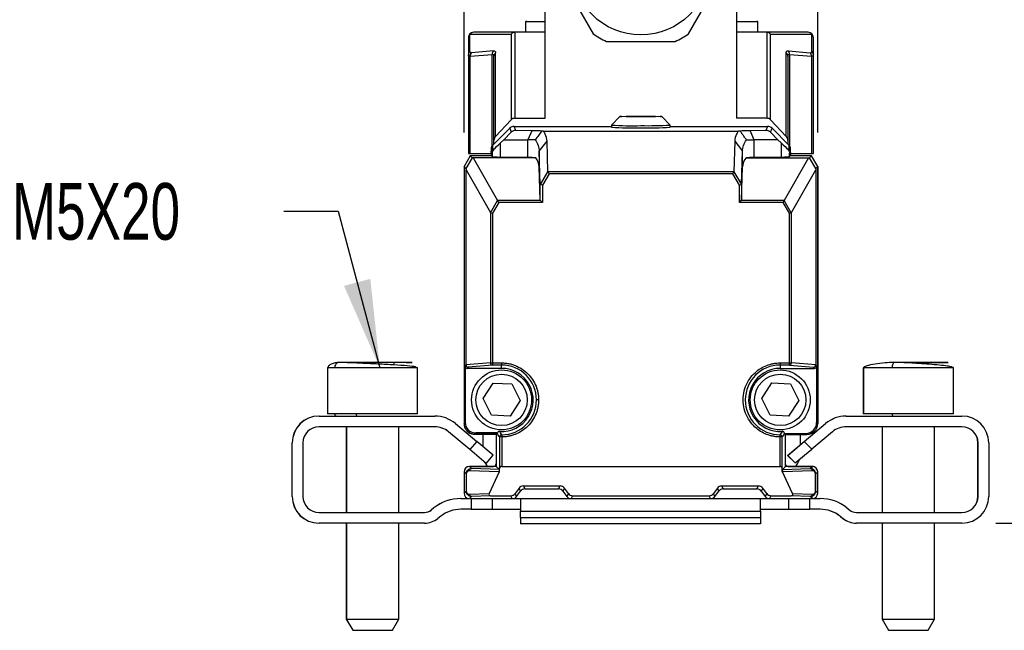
# Model space of a CAD drawing. Header units: millimetres. Extents: x 16 to 683, y 16 to 524.
# Tile 8 of 11: x 537 to 629, y 218 to 275. Entities that reach past the tile are written whole.
import ezdxf

# ---------------------------------------------------------------- set-up
doc = ezdxf.new("R2010")
doc.units = ezdxf.units.MM
doc.header["$LTSCALE"] = 2.5
doc.layers.add('DIMENSIONS', color=140, linetype='Continuous', lineweight=25)
doc.styles.add('SLDTEXTSTYLE0', font='TXT', dxfattribs={"width": 0.7})
doc.dimstyles.new('SLDDIMSTYLE2', dxfattribs={"dimtxt": 5.39502, "dimasz": 8.255, "dimexe": 0, "dimexo": 0.0625, "dimgap": 1.348755, "dimtad": 0, "dimtih": 1, "dimtoh": 1, "dimrnd": 1e-09, "dimzin": 4, "dimdsep": 46, "dimtxsty": 'SLDTEXTSTYLE0', "dimsah": 1, "dimcen": 0.09, "dimadec": 0, "dimazin": 1, "dimtfac": 1, "dimtmove": 0, "dimatfit": 0, "dimfxl": 0, "dimfrac": 2, "dimtolj": 1, "dimtzin": 12, "dimarcsym": 0})
doc.dimstyles.new('SLDDIMSTYLE3', dxfattribs={"dimtxt": 5.39502, "dimasz": 8.255, "dimexe": 0, "dimexo": 0.0625, "dimgap": 1.348755, "dimtad": 0, "dimtih": 1, "dimtoh": 1, "dimrnd": 1e-09, "dimzin": 4, "dimdsep": 46, "dimtxsty": 'SLDTEXTSTYLE0', "dimsah": 1, "dimcen": 0.09, "dimadec": 0, "dimazin": 1, "dimtfac": 1, "dimtofl": 0, "dimtmove": 0, "dimatfit": 3, "dimfxl": 0, "dimfrac": 2, "dimtolj": 1, "dimtzin": 12, "dimarcsym": 0})

# ---------------------------------------------------------------- blocks, each defined once
blk = doc.blocks.new('_D_7')
at = {"layer": 'DIMENSIONS'}
for p, q in [((598.496, 279.78), (648.929, 279.78)), ((640.991, 279.78), (640.991, 264.002)), ((632.975, 254.22), (631.164, 254.22)), ((631.164, 254.22), (631.164, 245.646)), ((649.007, 254.22), (650.819, 254.22)), ((650.819, 254.22), (650.819, 245.646)), ((631.164, 245.646), (632.975, 245.646)), ((650.819, 245.646), (649.007, 245.646)), ((640.991, 227.81), (640.991, 244.438)), ((628.462, 227.81), (648.929, 227.81))]:
    blk.add_line(p, q, dxfattribs=at)
for points in [[(640.991, 279.78), (639.721, 271.525), (642.261, 271.525)], [(640.991, 227.81), (642.261, 236.065), (639.721, 236.065)]]:
    blk.add_solid(points, dxfattribs=at)
at = {"layer": 'DIMENSIONS', "char_height": 5.2917, "attachment_point": 1, "style": 'SLDTEXTSTYLE0'}
for s, insert in [('52.0', (632.975, 262.249)), ('2.05', (632.975, 252.467))]:
    blk.add_mtext(s, dxfattribs=dict(at, insert=insert))
blk = doc.blocks.new('_D_8')
at = {"layer": 'DIMENSIONS'}
for p, q in [((602.344, 287.761), (670.263, 287.761)), ((662.325, 287.761), (662.325, 264.002)), ((654.31, 254.22), (652.498, 254.22)), ((652.498, 254.22), (652.498, 245.646)), ((670.341, 254.22), (672.153, 254.22)), ((672.153, 254.22), (672.153, 245.646)), ((652.498, 245.646), (654.31, 245.646)), ((672.153, 245.646), (670.341, 245.646)), ((662.325, 227.81), (662.325, 244.438)), ((628.462, 227.81), (670.263, 227.81))]:
    blk.add_line(p, q, dxfattribs=at)
for points in [[(662.325, 287.761), (661.055, 279.506), (663.595, 279.506)], [(662.325, 227.81), (663.595, 236.065), (661.055, 236.065)]]:
    blk.add_solid(points, dxfattribs=at)
at = {"layer": 'DIMENSIONS', "char_height": 5.2917, "attachment_point": 1, "style": 'SLDTEXTSTYLE0'}
for s, insert in [('60.0', (654.31, 262.249)), ('2.36', (654.31, 252.467))]:
    blk.add_mtext(s, dxfattribs=dict(at, insert=insert))
blk = doc.blocks.new('_D_9')
at = {"layer": 'DIMENSIONS'}
for p, q in [((578.817, 264.285), (578.817, 312.772)), ((611.822, 264.285), (611.822, 312.772)), ((578.817, 304.835), (562.942, 304.835)), ((587.62, 304.835), (585.809, 304.835)), ((585.809, 304.835), (585.809, 296.26)), ((603.652, 304.835), (605.464, 304.835)), ((605.464, 304.835), (605.464, 296.26)), ((611.822, 304.835), (627.697, 304.835)), ((585.809, 296.26), (587.62, 296.26)), ((605.464, 296.26), (603.652, 296.26))]:
    blk.add_line(p, q, dxfattribs=at)
for points in [[(578.817, 304.835), (570.562, 306.105), (570.562, 303.565)], [(611.822, 304.835), (620.077, 303.565), (620.077, 306.105)]]:
    blk.add_solid(points, dxfattribs=at)
at = {"layer": 'DIMENSIONS', "char_height": 5.2917, "attachment_point": 1, "style": 'SLDTEXTSTYLE0'}
for s, insert in [('33.0', (587.62, 312.864)), ('1.30', (587.62, 303.082))]:
    blk.add_mtext(s, dxfattribs=dict(at, insert=insert))

msp = doc.modelspace()

# ---------------------------------------------------------------- linework, layer by layer
for p, q in [((586.393, 265.61), (586.393, 279.602)), ((604.248, 279.602), (604.248, 265.61)), ((587.655, 279.058), (590.862, 273.502)), ((599.779, 273.502), (602.987, 279.058)), ((584.651, 274.705), (584.549, 274.624)), ((584.549, 274.624), (584.549, 273.63)), ((586.393, 274.624), (584.549, 274.624)), ((606.249, 274.624), (604.248, 274.624)), ((606.249, 274.624), (606.158, 274.696)), ((606.249, 273.63), (606.249, 274.624)), ((579.222, 273.13), (579.222, 271.525)), ((579.369, 271.86), (579.369, 273.464)), ((579.369, 273.464), (583.216, 273.464)), ((583.597, 273.63), (579.722, 273.63)), ((583.216, 273.464), (583.216, 265.455)), ((583.569, 273.63), (583.569, 265.61)), ((586.393, 273.63), (583.597, 273.63)), ((607.048, 273.63), (604.248, 273.63)), ((610.922, 273.63), (607.048, 273.63)), ((607.075, 273.63), (607.075, 265.61)), ((607.429, 265.455), (607.429, 273.464)), ((607.429, 273.464), (611.276, 273.464)), ((611.276, 271.86), (611.276, 273.464)), ((611.422, 271.525), (611.422, 273.13)), ((592.113, 272.78), (598.528, 272.78)), ((579.222, 271.525), (579.222, 262.33)), ((579.396, 271.39), (581.439, 271.572)), ((579.396, 262.33), (579.396, 271.39)), ((579.513, 271.724), (579.492, 271.723)), ((581.556, 271.906), (579.513, 271.724)), ((581.439, 263.022), (581.439, 271.572)), ((581.612, 263.54), (581.612, 271.382)), ((581.759, 263.914), (581.759, 271.716)), ((608.886, 263.914), (608.886, 271.716)), ((609.032, 271.382), (609.032, 263.54)), ((609.088, 271.906), (611.131, 271.724)), ((609.206, 271.572), (611.249, 271.39)), ((609.206, 271.572), (609.206, 263.012)), ((611.249, 271.39), (611.249, 262.33)), ((611.422, 262.33), (611.422, 271.525)), ((583.569, 265.61), (586.393, 265.61)), ((593.37, 265.773), (592.57, 264.973)), ((598.069, 264.973), (597.269, 265.773)), ((607.075, 265.61), (604.248, 265.61)), ((581.501, 263.098), (583.078, 264.675)), ((581.759, 263.914), (583.216, 265.455)), ((583.078, 264.675), (583.232, 264.302)), ((583.659, 264.472), (583.502, 264.851)), ((583.502, 264.851), (592.57, 264.851)), ((592.57, 264.972), (592.57, 264.772)), ((598.07, 264.772), (598.07, 264.972)), ((598.07, 264.851), (607.137, 264.851)), ((607.137, 264.851), (606.981, 264.472)), ((607.407, 264.302), (607.562, 264.675)), ((607.429, 265.455), (608.886, 263.914)), ((607.562, 264.675), (609.138, 263.098)), ((582.533, 263.606), (583.232, 264.302)), ((585.132, 264.444), (583.659, 264.472)), ((585.132, 264.444), (584.777, 263.606)), ((586.22, 264.413), (604.429, 264.413)), ((606.981, 264.472), (605.518, 264.444)), ((605.518, 264.444), (605.873, 263.606)), ((608.107, 263.606), (607.407, 264.302)), ((581.501, 262.753), (581.501, 263.098)), ((581.612, 263.21), (581.612, 263.54)), ((582.533, 263.606), (582.237, 263.319)), ((582.237, 261.99), (582.237, 263.319)), ((582.533, 263.606), (584.777, 263.606)), ((585.464, 263.606), (584.777, 263.606)), ((584.777, 261.942), (584.777, 263.606)), ((585.839, 262.531), (586.564, 263.465)), ((586.653, 260.622), (586.564, 263.465)), ((604.085, 263.465), (603.996, 260.622)), ((604.085, 263.465), (604.81, 262.531)), ((605.873, 263.606), (605.873, 261.942)), ((608.107, 263.606), (605.873, 263.606)), ((608.107, 263.606), (608.402, 263.319)), ((608.402, 263.319), (608.402, 261.99)), ((609.032, 263.54), (609.032, 263.204)), ((609.138, 263.098), (609.138, 262.753)), ((579.394, 262.11), (578.817, 261.11)), ((579.58, 261.925), (579.002, 260.925)), ((579.222, 262.33), (579.396, 262.33)), ((579.394, 262.11), (579.58, 261.925)), ((581.355, 262.11), (579.394, 262.11)), ((579.396, 262.33), (581.355, 262.33)), ((579.668, 261.923), (579.58, 261.925)), ((579.668, 261.923), (581.952, 257.919)), ((585.507, 261.923), (579.668, 261.923)), ((581.355, 262.745), (581.355, 262.399)), ((581.355, 262.399), (581.44, 262.364)), ((581.355, 262.399), (581.355, 262.11)), ((581.44, 262.025), (581.355, 262.11)), ((581.44, 262.364), (581.44, 262.025)), ((581.603, 262.711), (581.501, 262.753)), ((584.777, 261.942), (582.237, 261.99)), ((585.936, 259.433), (585.839, 262.531)), ((585.839, 262.531), (585.839, 261.067)), ((604.714, 259.433), (604.81, 262.531)), ((604.81, 261.067), (604.81, 262.531)), ((605.142, 261.923), (610.972, 261.923)), ((608.402, 261.99), (605.873, 261.942)), ((610.972, 261.923), (608.697, 257.919)), ((609.138, 262.753), (609.036, 262.711)), ((609.199, 262.364), (609.285, 262.399)), ((609.199, 262.024), (609.199, 262.364)), ((609.285, 262.11), (609.199, 262.024)), ((609.285, 262.399), (609.285, 262.745)), ((609.285, 262.399), (609.285, 262.11)), ((609.285, 262.33), (611.249, 262.33)), ((611.245, 262.11), (609.285, 262.11)), ((609.295, 262.11), (609.295, 262.33)), ((610.972, 261.923), (611.06, 261.925)), ((611.06, 261.925), (611.245, 262.11)), ((611.637, 260.925), (611.06, 261.925)), ((611.822, 261.11), (611.245, 262.11)), ((611.245, 262.11), (611.255, 262.11)), ((611.249, 262.33), (611.422, 262.33)), ((611.832, 261.11), (611.255, 262.11)), ((578.817, 261.11), (578.817, 237.125)), ((579.002, 260.925), (578.817, 261.11)), ((585.936, 257.972), (585.839, 261.067)), ((604.714, 257.972), (604.81, 261.067)), ((611.822, 261.11), (611.637, 260.925)), ((611.822, 237.09), (611.822, 261.11)), ((611.832, 261.11), (611.832, 237.125)), ((579.002, 260.925), (579.005, 260.789)), ((579.005, 260.789), (581.277, 256.806)), ((579.005, 242.586), (579.005, 260.789)), ((585.944, 259.415), (586.653, 260.622)), ((586.759, 260.425), (586.136, 259.363)), ((586.759, 260.425), (586.659, 260.599)), ((603.99, 260.599), (586.659, 260.599)), ((603.89, 260.425), (586.759, 260.425)), ((603.89, 260.425), (603.99, 260.599)), ((604.514, 259.363), (603.89, 260.425)), ((603.996, 260.622), (604.705, 259.415)), ((609.372, 256.807), (611.635, 260.789)), ((611.637, 260.925), (611.635, 260.789)), ((611.635, 260.789), (611.635, 242.586)), ((585.936, 257.972), (585.936, 259.433)), ((586.136, 259.363), (585.944, 259.415)), ((586.136, 259.363), (586.136, 257.745)), ((604.514, 259.363), (604.705, 259.415)), ((604.514, 257.745), (604.514, 259.363)), ((604.714, 259.433), (604.714, 257.972)), ((581.293, 256.793), (581.952, 257.919)), ((582.052, 257.745), (581.467, 256.746)), ((582.052, 257.745), (581.952, 257.919)), ((585.961, 257.919), (581.952, 257.919)), ((586.136, 257.745), (582.052, 257.745)), ((586.136, 257.745), (585.961, 257.919)), ((604.514, 257.745), (604.688, 257.919)), ((608.597, 257.745), (604.514, 257.745)), ((608.697, 257.919), (604.688, 257.919)), ((608.597, 257.745), (608.697, 257.919)), ((609.182, 256.746), (608.597, 257.745)), ((609.357, 256.793), (608.697, 257.919)), ((581.277, 256.806), (581.277, 242.772)), ((581.293, 256.793), (581.467, 256.746)), ((581.467, 256.746), (581.467, 242.772)), ((609.182, 256.746), (609.357, 256.793)), ((609.182, 242.772), (609.182, 256.746)), ((609.372, 242.772), (609.372, 256.807)), ((572.285, 242.583), (572.285, 242.81)), ((578.922, 242.463), (579.005, 242.586)), ((581.277, 242.772), (579.005, 242.586)), ((581.277, 242.772), (581.467, 242.772)), ((581.467, 242.772), (582.325, 242.772)), ((581.467, 242.772), (581.467, 242.572)), ((582.325, 242.772), (582.325, 242.572)), ((608.325, 242.772), (609.182, 242.772)), ((608.325, 242.772), (608.325, 242.572)), ((609.182, 242.572), (609.182, 242.772)), ((609.182, 242.772), (609.372, 242.772)), ((611.635, 242.586), (609.372, 242.772)), ((611.635, 242.586), (611.718, 242.463)), ((566.138, 242.374), (566.078, 242.31)), ((566.078, 242.31), (566.078, 238.01)), ((566.089, 242.31), (566.078, 242.31)), ((566.087, 242.31), (566.087, 238.01)), ((566.74, 242.31), (566.087, 242.31)), ((574.487, 242.31), (566.74, 242.31)), ((574.241, 242.41), (573.896, 242.468)), ((574.487, 242.31), (574.306, 242.384)), ((574.478, 242.31), (574.431, 242.333)), ((574.487, 238.01), (574.487, 242.31)), ((578.922, 242.463), (578.922, 237.23)), ((579.204, 242.387), (579.122, 242.263)), ((582.325, 242.263), (579.122, 242.263)), ((581.467, 242.572), (579.204, 242.387)), ((582.325, 242.572), (581.467, 242.572)), ((582.325, 242.263), (582.325, 242.572)), ((609.182, 242.572), (608.325, 242.572)), ((608.325, 242.572), (608.325, 242.263)), ((608.325, 242.263), (611.518, 242.263)), ((609.182, 242.572), (611.435, 242.387)), ((611.518, 242.263), (611.435, 242.387)), ((611.718, 242.463), (611.718, 237.195)), ((616.078, 242.31), (616.078, 238.01)), ((616.087, 242.31), (616.078, 242.31)), ((616.087, 242.31), (616.087, 238.01)), ((618.771, 242.31), (616.087, 242.31)), ((624.487, 242.31), (618.771, 242.31)), ((624.487, 238.01), (624.487, 242.31)), ((580.597, 239.439), (581.535, 240.895)), ((581.535, 240.895), (583.265, 240.81)), ((583.265, 240.81), (584.057, 239.269)), ((606.598, 239.452), (607.547, 240.901)), ((607.547, 240.901), (609.276, 240.803)), ((609.276, 240.803), (610.056, 239.256)), ((581.388, 237.898), (580.597, 239.439)), ((584.057, 239.269), (583.118, 237.813)), ((607.377, 237.906), (606.598, 239.452)), ((610.056, 239.256), (609.107, 237.807)), ((566.087, 238.01), (566.078, 238.01)), ((566.74, 238.01), (566.087, 238.01)), ((567.094, 238.01), (566.74, 238.01)), ((574.487, 238.01), (567.094, 238.01)), ((616.087, 238.01), (616.078, 238.01)), ((618.771, 238.01), (616.087, 238.01)), ((624.487, 238.01), (618.771, 238.01)), ((565.287, 237.81), (576.085, 237.81)), ((578.013, 237.108), (579.999, 235.442)), ((578.817, 237.125), (578.922, 237.23)), ((583.118, 237.813), (581.388, 237.898)), ((609.107, 237.807), (607.377, 237.906)), ((610.555, 235.433), (612.551, 237.108)), ((610.564, 235.433), (612.56, 237.108)), ((611.718, 237.195), (611.822, 237.09)), ((614.489, 237.81), (625.287, 237.81)), ((576.085, 236.81), (565.287, 236.81)), ((567.828, 236.81), (567.828, 228.81)), ((567.837, 236.81), (567.837, 228.81)), ((572.737, 228.81), (572.737, 236.81)), ((579.347, 234.676), (577.361, 236.342)), ((579.356, 234.676), (577.37, 236.342)), ((579.921, 236.23), (579.817, 236.125)), ((581.935, 236.23), (579.921, 236.23)), ((581.905, 236.208), (581.822, 236.125)), ((608.722, 236.195), (610.718, 236.195)), ((608.828, 236.09), (608.731, 236.187)), ((610.823, 236.09), (610.718, 236.195)), ((613.203, 236.342), (611.274, 234.723)), ((625.287, 236.81), (614.489, 236.81)), ((617.828, 236.81), (617.828, 228.81)), ((617.837, 236.81), (617.837, 228.81)), ((622.737, 228.81), (622.737, 236.81)), ((562.778, 230.31), (562.778, 235.31)), ((562.787, 230.31), (562.787, 235.31)), ((563.787, 235.31), (563.787, 230.31)), ((579.999, 235.442), (579.356, 234.676)), ((579.817, 236.125), (581.822, 236.125)), ((581.822, 236.11), (579.822, 236.11)), ((581.822, 236.09), (579.827, 236.09)), ((581.531, 234.157), (579.999, 235.442)), ((580.599, 234.938), (580.599, 236.09)), ((581.822, 236.125), (581.822, 233.105)), ((582.333, 235.859), (582.133, 235.859)), ((582.133, 235.859), (582.133, 232.909)), ((582.333, 235.859), (582.333, 233.105)), ((608.317, 233.105), (608.317, 235.859)), ((608.517, 235.859), (608.317, 235.859)), ((608.517, 232.909), (608.517, 235.859)), ((608.828, 233.105), (608.828, 236.09)), ((608.828, 236.09), (610.823, 236.09)), ((609.017, 234.143), (610.555, 235.433)), ((609.026, 234.143), (610.564, 235.433)), ((610.199, 236.09), (610.199, 235.135)), ((610.559, 235.429), (610.555, 235.433)), ((611.274, 234.723), (610.564, 235.433)), ((626.778, 230.31), (626.778, 235.31)), ((626.787, 230.31), (626.787, 235.31)), ((627.787, 235.31), (627.787, 230.31)), ((579.351, 234.681), (579.347, 234.676)), ((580.879, 233.391), (579.347, 234.676)), ((580.888, 233.391), (579.356, 234.676)), ((609.736, 233.433), (611.274, 234.723)), ((580.879, 233.391), (580.883, 233.395)), ((580.888, 233.391), (581.531, 234.157)), ((609.017, 234.143), (609.727, 233.433)), ((609.026, 234.143), (609.736, 233.433)), ((578.822, 232.605), (578.822, 232.61)), ((579.011, 232.417), (578.822, 232.605)), ((578.822, 232.605), (578.822, 230.605)), ((579.322, 233.11), (581.572, 233.11)), ((579.322, 233.105), (579.522, 232.905)), ((581.822, 233.105), (579.322, 233.105)), ((582.107, 232.601), (579.341, 232.705)), ((582.119, 232.808), (579.522, 232.905)), ((582.107, 232.601), (581.162, 230.574)), ((581.822, 233.105), (582.119, 232.808)), ((582.128, 232.638), (582.133, 232.909)), ((582.333, 233.105), (608.317, 233.105)), ((608.521, 232.638), (608.517, 232.909)), ((608.53, 232.808), (608.828, 233.105)), ((608.53, 232.808), (611.127, 232.905)), ((611.308, 232.705), (608.542, 232.601)), ((609.488, 230.574), (608.542, 232.601)), ((611.328, 233.105), (608.828, 233.105)), ((609.068, 233.11), (611.318, 233.11)), ((611.127, 232.905), (611.328, 233.105)), ((611.639, 232.417), (611.828, 232.605)), ((611.828, 230.605), (611.828, 232.605)), ((579.029, 232.417), (579.011, 232.417)), ((579.011, 232.417), (579.011, 230.794)), ((579.029, 232.417), (579.029, 230.794)), ((611.62, 230.794), (611.62, 232.417)), ((611.639, 232.417), (611.62, 232.417)), ((611.639, 230.794), (611.639, 232.417)), ((579.011, 230.794), (578.822, 230.605)), ((583.957, 231.084), (583.587, 230.575)), ((583.722, 230.305), (584.097, 230.805)), ((584.097, 230.805), (583.957, 231.084)), ((584.356, 231.288), (587.788, 231.288)), ((584.356, 231.288), (584.497, 231.005)), ((584.497, 231.005), (587.647, 231.005)), ((587.647, 231.005), (587.788, 231.288)), ((588.186, 231.084), (588.047, 230.805)), ((588.047, 230.805), (588.422, 230.305)), ((588.557, 230.575), (588.186, 231.084)), ((602.463, 231.084), (602.092, 230.575)), ((602.227, 230.305), (602.603, 230.805)), ((602.603, 230.805), (602.463, 231.084)), ((602.861, 231.288), (606.294, 231.288)), ((602.861, 231.288), (603.002, 231.005)), ((603.002, 231.005), (606.153, 231.005)), ((606.153, 231.005), (606.294, 231.288)), ((606.692, 231.084), (606.552, 230.805)), ((606.552, 230.805), (606.928, 230.305)), ((607.063, 230.575), (606.692, 231.084)), ((611.62, 230.794), (611.639, 230.794)), ((611.828, 230.605), (611.639, 230.794)), ((578.514, 230.11), (579.252, 230.11)), ((579.522, 230.306), (579.322, 230.105)), ((579.322, 230.105), (583.322, 230.105)), ((579.341, 230.506), (581.162, 230.574)), ((579.487, 230.105), (579.487, 229.11)), ((581.286, 230.372), (579.522, 230.306)), ((581.286, 230.372), (583.189, 230.372)), ((581.487, 229.11), (581.487, 230.105)), ((583.322, 230.105), (583.189, 230.372)), ((583.392, 230.11), (583.932, 230.11)), ((583.722, 230.305), (583.587, 230.575)), ((583.932, 230.11), (588.752, 230.11)), ((584.087, 230.046), (584.087, 228.939)), ((588.557, 230.575), (588.422, 230.305)), ((588.955, 230.372), (588.822, 230.105)), ((588.822, 230.105), (601.828, 230.105)), ((588.955, 230.372), (601.694, 230.372)), ((601.828, 230.105), (601.694, 230.372)), ((601.897, 230.11), (606.642, 230.11)), ((602.227, 230.305), (602.092, 230.575)), ((606.487, 228.939), (606.487, 230.046)), ((606.642, 230.11), (607.258, 230.11)), ((607.063, 230.575), (606.928, 230.305)), ((607.461, 230.372), (607.327, 230.105)), ((607.327, 230.105), (611.328, 230.105)), ((607.461, 230.372), (609.363, 230.372)), ((609.087, 230.105), (609.087, 229.11)), ((611.127, 230.306), (609.363, 230.372)), ((609.488, 230.574), (611.308, 230.506)), ((611.087, 229.11), (611.087, 230.105)), ((611.328, 230.105), (611.127, 230.306)), ((611.398, 230.11), (612.059, 230.11)), ((565.287, 228.81), (575.135, 228.81)), ((576.006, 229.234), (575.751, 229.029)), ((576.015, 229.234), (575.76, 229.029)), ((579.487, 229.11), (578.514, 229.11)), ((579.487, 229.11), (581.487, 229.11)), ((581.487, 229.11), (584.033, 229.11)), ((584.078, 229.11), (584.078, 228.939)), ((584.078, 228.353), (584.078, 228.939)), ((584.078, 228.939), (584.087, 228.939)), ((584.087, 228.939), (606.487, 228.939)), ((584.087, 228.353), (584.087, 228.939)), ((606.487, 228.939), (606.487, 228.353)), ((606.54, 229.11), (609.087, 229.11)), ((609.087, 229.11), (611.087, 229.11)), ((612.059, 229.11), (611.087, 229.11)), ((614.558, 229.234), (614.814, 229.029)), ((615.438, 228.81), (625.287, 228.81)), ((576.64, 228.453), (576.385, 228.248)), ((584.078, 228.353), (584.087, 228.353)), ((584.078, 228.353), (584.078, 227.743)), ((584.087, 228.353), (606.487, 228.353)), ((584.087, 228.353), (584.087, 227.743)), ((606.487, 228.353), (606.487, 227.743)), ((613.924, 228.453), (614.18, 228.248)), ((613.933, 228.453), (614.189, 228.248)), ((575.135, 227.81), (565.287, 227.81)), ((567.828, 227.81), (567.828, 218.849)), ((567.837, 227.81), (567.837, 218.849)), ((572.737, 218.849), (572.737, 227.81)), ((584.087, 227.743), (584.078, 227.743)), ((606.487, 227.743), (584.087, 227.743)), ((625.287, 227.81), (615.438, 227.81)), ((617.828, 227.81), (617.828, 218.849)), ((617.837, 227.81), (617.837, 218.849)), ((622.737, 218.849), (622.737, 227.81)), ((567.828, 218.849), (568.428, 217.81)), ((567.828, 218.849), (567.837, 218.849)), ((567.837, 218.849), (568.437, 217.81)), ((567.837, 218.849), (568.218, 218.849)), ((568.218, 218.849), (572.737, 218.849)), ((572.137, 217.81), (572.737, 218.849)), ((617.828, 218.849), (618.428, 217.81)), ((617.828, 218.849), (617.837, 218.849)), ((617.837, 218.849), (618.437, 217.81)), ((617.837, 218.849), (619.403, 218.849)), ((619.403, 218.849), (622.737, 218.849)), ((622.137, 217.81), (622.737, 218.849)), ((568.428, 217.81), (568.437, 217.81)), ((568.437, 217.81), (572.137, 217.81)), ((618.428, 217.81), (618.437, 217.81)), ((618.437, 217.81), (622.137, 217.81))]:
    msp.add_line(p, q)
at = {"flags": 128}
for points in [[(595.32, 265.738), (594.573, 265.741), (593.941, 265.748), (593.518, 265.759), (593.37, 265.772), (593.518, 265.785), (593.941, 265.796), (594.573, 265.803), (595.32, 265.806), (596.066, 265.803), (596.699, 265.796), (597.121, 265.785), (597.27, 265.772), (597.121, 265.759), (596.699, 265.748), (596.066, 265.741), (595.32, 265.738)], [(605.185, 263.606), (605.253, 263.606), (605.327, 263.606), (605.406, 263.606), (605.489, 263.606), (605.578, 263.606), (605.672, 263.606), (605.77, 263.606), (605.873, 263.606)], [(581.014, 233.105), (580.936, 233.213), (580.795, 233.461)]]:
    msp.add_lwpolyline(points, dxfattribs=at)
for centre, radius in [((595.321, 279.78), 6.4), ((582.325, 239.315), 2.8), ((582.325, 239.315), 2.4), ((608.325, 239.315), 2.8), ((608.325, 239.315), 2.4)]:
    msp.add_circle(centre, radius)
for centre, radius, start, end in [((579.722, 273.13), 0.5, 90, 180), ((579.683, 273.128), 0.46, 132.98511, 179.69824), ((579.725, 273.165), 0.466, 90.32163, 139.90718), ((595.321, 279.78), 7.7, 234.61998, 245.38002), ((595.321, 279.78), 7.7, 294.61998, 305.38002), ((610.92, 273.165), 0.466, 40.09283, 89.67837), ((610.922, 273.13), 0.5, 360, 90), ((610.962, 273.128), 0.46, 0.30176, 47.01489), ((579.683, 271.523), 0.46, 132.98511, 179.69824), ((579.885, 271.39), 0.515, 139.75015, 180.18951), ((579.908, 271.397), 0.512, 140.40355, 180.85338), ((610.736, 271.397), 0.512, 359.14661, 39.5965), ((610.962, 271.523), 0.46, 0.30176, 47.01489), ((594.444, 293.072), 28.162, 266.18396, 271.78114), ((594.571, 300.649), 35.933, 266.80681, 271.1935), ((596.076, 299.762), 34.846, 268.75598, 273.27892), ((596.186, 293.892), 29.181, 268.29867, 273.70103), ((581.474, 242.769), 0.197, 179.18398, 268.05147), ((609.175, 242.769), 0.197, 271.93447, 0.80723), ((582.325, 239.315), 2.948, 266.38995, 90), ((582.325, 239.315), 3.257, 0, 90), ((608.325, 239.315), 3.257, 90, 269.86949), ((608.325, 239.315), 2.948, 90, 273.61004), ((582.325, 239.315), 3.257, 270.13051, 360), ((565.278, 235.31), 2.5, 90, 180), ((565.287, 235.31), 2.5, 90, 180), ((576.085, 234.81), 3, 50, 90), ((614.48, 234.81), 3, 90, 130), ((614.489, 234.81), 3, 90, 130), ((625.287, 235.31), 2.5, 0, 90), ((565.287, 235.31), 1.5, 90, 180), ((576.076, 234.81), 2, 50, 90), ((576.085, 234.81), 2, 50, 90), ((579.822, 237.11), 1, 197.75742, 270), ((614.489, 234.81), 2, 90, 130), ((625.278, 235.31), 1.5, 0, 90), ((625.287, 235.31), 1.5, 0, 90), ((608.199, 234.324), 2, 322.44956, 343.66228), ((579.322, 232.61), 0.5, 90, 180), ((581.572, 233.36), 0.25, 270, 0), ((582.333, 232.905), 0.2, 90, 179), ((608.317, 232.905), 0.2, 1, 90), ((609.068, 233.36), 0.25, 195.5349, 270), ((611.318, 232.61), 0.5, 61.42663, 90), ((565.278, 230.31), 2.5, 180, 270), ((565.287, 230.31), 2.5, 180, 270), ((565.287, 230.31), 1.5, 180, 270), ((578.505, 226.11), 4, 90, 128.65981), ((578.514, 226.11), 4, 90, 128.65981), ((612.059, 226.11), 4, 51.34019, 90), ((625.278, 230.31), 1.5, 270, 0), ((625.287, 230.31), 1.5, 270, 0), ((625.287, 230.31), 2.5, 270, 0), ((575.126, 229.81), 1, 270, 308.65981), ((575.135, 229.81), 1, 270, 308.65981), ((578.514, 226.11), 3, 90, 128.65981), ((612.05, 226.11), 3, 51.34019, 90), ((612.059, 226.11), 3, 51.34019, 90), ((615.438, 229.81), 1, 231.34019, 270), ((575.135, 229.81), 2, 270, 308.65981), ((615.429, 229.81), 2, 231.34019, 270), ((615.438, 229.81), 2, 231.34019, 270)]:
    msp.add_arc(centre, radius, start, end)
for centre, major_axis, ratio, start_param, end_param in [((583.569, 273.13), (0.363, 0.363), 0.948223, 0.811968, 1.597367), ((584.069, 273.13), (0.687, -0.414), 0.409296, 2.544788, 2.597928), ((606.575, 273.13), (0.687, 0.414), 0.409296, 0.543664, 0.596805), ((607.075, 273.13), (0.363, -0.363), 0.948223, 1.544226, 2.329624), ((583.569, 265.081), (0, 0.529), 0.945473, 0, 0.785398), ((607.075, 265.081), (0, 0.529), 0.945473, 5.497787, 6.283185), ((583.502, 264.251), (0.23, -0.554), 0.999822, 2.748957, 3.534229), ((607.137, 264.251), (-0.23, -0.554), 0.999822, 2.748957, 3.534229), ((582.112, 263.54), (0, -0.529), 0.945473, 3.926991, 4.712389), ((583.663, 263.863), (-0.369, 0.492), 0.973899, 5.633129, 6.418401), ((581.84, 264.392), (4.453, 0), 0.017456, 0.327107, 0.738838), ((608.81, 264.392), (4.453, 0), 0.017456, 2.402757, 2.814477), ((606.977, 263.863), (0.369, 0.492), 0.973899, 6.147969, 6.933241), ((608.532, 263.54), (0, 0.529), 0.945473, 4.712389, 5.497787), ((584.44, 265.572), (3, 3.001), 0.012341, 3.460399, 3.875511), ((606.199, 265.572), (-3, 3.001), 0.012341, 2.407674, 2.822786), ((584.44, 262.026), (3, 0), 0.017455, 3.159046, 3.887855), ((581.84, 261.895), (4, 0), 0.017455, 0.410826, 0.746263), ((581.84, 261.028), (4, 0), 0.560082, 0.017453, 0.410826), ((608.81, 261.028), (4, 0), 0.560082, 2.730766, 3.124139), ((608.81, 261.895), (4, 0), 0.017455, 2.39533, 2.730766), ((606.199, 262.025), (3, 0), 0.017455, 5.536923, 6.265732), ((586.136, 259.775), (0.193, 0.359), 0.141843, 2.901375, 3.174524), ((604.514, 259.775), (-0.193, 0.359), 0.141843, 3.108661, 3.38181), ((586.136, 257.974), (0.2, 0), 0.560082, 3.159046, 3.652144), ((604.514, 257.974), (0.2, 0), 0.560082, 5.772634, 6.265732), ((581.467, 257.199), (0.178, 0.405), 0.226194, 2.975247, 3.175512), ((579.204, 242.587), (-0.102, 0.172), 0.995092, 1.042422, 2.607129), ((611.435, 242.587), (0.102, 0.172), 0.995112, 3.676224, 5.240953), ((579.122, 242.463), (0.111, 0.166), 0.999505, 2.158969, 3.729308), ((611.518, 242.463), (-0.111, 0.166), 0.999505, 2.553877, 4.124217), ((579.817, 237.125), (0.707, 0.707), 0.999695, 2.356347, 3.926839), ((579.922, 237.23), (0.707, 0.707), 0.999695, 2.356347, 3.926839), ((610.718, 237.195), (-0.707, 0.707), 0.999695, 2.356347, 3.926839), ((610.822, 237.091), (-0.707, 0.707), 0.999695, 2.356347, 3.926839), ((579.322, 232.605), (0.354, -0.354), 0.999695, 2.356347, 3.926839), ((582.327, 232.6), (0.222, 0.136), 0.641559, 2.187349, 2.373149), ((582.119, 232.608), (0, 0.2), 0.042849, 4.862611, 6.240232), ((608.53, 232.608), (0, 0.2), 0.042849, 0.042953, 1.420574), ((608.322, 232.6), (0.222, -0.136), 0.641559, 0.768444, 0.954244), ((611.327, 232.605), (-0.354, -0.354), 0.999695, 2.356347, 3.926839), ((584.36, 230.779), (-0.119, 0.495), 0.980338, 6.051476, 6.978619), ((584.497, 230.505), (-0.224, 0.447), 0.99981, 5.819614, 6.746757), ((587.647, 230.505), (0.224, 0.447), 0.99981, 5.819614, 6.746757), ((587.784, 230.779), (0.119, 0.495), 0.980338, 5.587752, 6.514895), ((602.866, 230.779), (-0.119, 0.495), 0.980338, 6.051476, 6.978619), ((603.003, 230.505), (-0.224, 0.447), 0.99981, 5.819614, 6.746757), ((606.152, 230.505), (0.224, 0.447), 0.99981, 5.819614, 6.746757), ((606.289, 230.779), (0.119, 0.495), 0.980338, 5.587752, 6.514895), ((579.322, 230.605), (0.354, 0.354), 0.999695, 2.356347, 3.926839), ((581.383, 230.575), (0.222, 0.147), 0.632157, 2.33924, 3.902661), ((583.184, 230.881), (-0.119, 0.495), 0.980338, 2.909883, 3.837026), ((583.322, 230.605), (-0.224, 0.447), 0.99981, 2.678021, 3.605164), ((588.822, 230.605), (0.224, 0.447), 0.99981, 2.678021, 3.605164), ((588.96, 230.881), (0.119, 0.495), 0.980338, 2.446159, 3.373302), ((601.69, 230.881), (-0.119, 0.495), 0.980338, 2.909883, 3.837026), ((601.827, 230.605), (-0.224, 0.447), 0.99981, 2.678021, 3.605164), ((607.328, 230.605), (0.224, 0.447), 0.99981, 2.678021, 3.605164), ((607.465, 230.881), (0.119, 0.495), 0.980338, 2.446159, 3.373302), ((609.266, 230.575), (0.222, -0.147), 0.632157, 5.522117, 7.085538), ((611.327, 230.605), (-0.354, 0.354), 0.999695, 2.356347, 3.926839)]:
    msp.add_ellipse(centre, major_axis=major_axis, ratio=ratio, start_param=start_param, end_param=end_param)
for points, knots in [([(579.37, 271.389), (579.357, 271.389), (579.33, 271.39), (579.297, 271.399), (579.27, 271.413), (579.249, 271.432), (579.234, 271.458), (579.224, 271.488), (579.223, 271.513), (579.222, 271.525)], [0, 0, 0, 0, 0.1399525, 0.2804829, 0.4218299, 0.5642286, 0.7079086, 0.8530935, 1, 1, 1, 1]), ([(581.612, 271.382), (581.612, 271.451), (581.598, 271.501), (581.569, 271.533), (581.54, 271.565), (581.496, 271.578), (581.439, 271.572)], [3.1147023, 3.1147023, 3.1147023, 3.1147023, 3.2855805, 3.2855805, 3.2855805, 3.4564587, 3.4564587, 3.4564587, 3.4564587]), ([(581.556, 271.906), (581.623, 271.912), (581.674, 271.899), (581.708, 271.867), (581.742, 271.835), (581.759, 271.785), (581.759, 271.716)], [3.1147023, 3.1147023, 3.1147023, 3.1147023, 3.2855805, 3.2855805, 3.2855805, 3.4564587, 3.4564587, 3.4564587, 3.4564587]), ([(608.886, 271.716), (608.887, 271.733), (608.888, 271.766), (608.897, 271.807), (608.913, 271.841), (608.935, 271.869), (608.964, 271.889), (608.999, 271.902), (609.04, 271.909), (609.072, 271.907), (609.088, 271.906)], [0, 0, 0, 0, 0.129818, 0.257324, 0.382964, 0.507207, 0.630537, 0.753446, 0.876434, 1, 1, 1, 1]), ([(609.032, 271.382), (609.032, 271.443), (609.02, 271.506), (608.994, 271.564), (608.981, 271.593), (608.965, 271.621), (608.947, 271.647), (608.928, 271.672), (608.908, 271.695), (608.886, 271.716)], [-0.000003, -0.000003, -0.000003, -0.000003, 0.503188, 0.503188, 0.503188, 0.754784, 0.754784, 0.754784, 1, 1, 1, 1]), ([(609.206, 271.572), (609.149, 271.578), (609.105, 271.565), (609.076, 271.533), (609.047, 271.501), (609.032, 271.451), (609.032, 271.382)], [3.1147023, 3.1147023, 3.1147023, 3.1147023, 3.2855805, 3.2855805, 3.2855805, 3.4564587, 3.4564587, 3.4564587, 3.4564587]), ([(611.131, 271.724), (611.145, 271.723), (611.171, 271.722), (611.203, 271.729), (611.23, 271.741), (611.25, 271.761), (611.265, 271.787), (611.274, 271.819), (611.275, 271.846), (611.276, 271.86)], [0, 0, 0, 0, 0.1411592, 0.2816567, 0.4222372, 0.563644, 0.7066075, 0.8518347, 1, 1, 1, 1]), ([(586.564, 263.465), (586.557, 263.689), (586.499, 263.914), (586.344, 264.226), (586.286, 264.32), (586.22, 264.413)], [4.3277328, 4.3277328, 4.3277328, 4.3277328, 4.5823107, 4.5823107, 4.6949357, 4.6949357, 4.6949357, 4.6949357]), ([(604.429, 264.413), (604.363, 264.32), (604.306, 264.226), (604.15, 263.914), (604.092, 263.689), (604.085, 263.465)], [1.5882496, 1.5882496, 1.5882496, 1.5882496, 1.7008712, 1.7008712, 1.9554491, 1.9554491, 1.9554491, 1.9554491]), ([(605.185, 263.606), (605.12, 263.688), (605.055, 263.772), (604.992, 263.856), (604.924, 263.947), (604.856, 264.04), (604.79, 264.133), (604.723, 264.227), (604.658, 264.321), (604.593, 264.417)], [0.000000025, 0.000000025, 0.000000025, 0.000000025, 0.000326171, 0.000326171, 0.000326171, 0.000676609, 0.000676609, 0.000676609, 0.001027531, 0.001027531, 0.001027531, 0.001027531]), ([(581.603, 262.711), (581.55, 262.662), (581.511, 262.606), (581.458, 262.489), (581.443, 262.426), (581.44, 262.364)], [0, 0, 0, 0, 0.5, 0.5, 1, 1, 1, 1]), ([(609.036, 262.711), (609.089, 262.662), (609.128, 262.606), (609.181, 262.488), (609.196, 262.426), (609.199, 262.364)], [0, 0, 0, 0, 0.5, 0.5, 1, 1, 1, 1]), ([(586.659, 260.599), (586.658, 260.603), (586.654, 260.611), (586.653, 260.618), (586.653, 260.622)], [0, 0, 0, 0, 0.488646, 1, 1, 1, 1]), ([(603.996, 260.622), (603.996, 260.618), (603.995, 260.611), (603.992, 260.603), (603.99, 260.599)], [0, 0, 0, 0, 0.5113537, 1, 1, 1, 1]), ([(609.372, 256.807), (609.37, 256.803), (609.366, 256.797), (609.36, 256.794), (609.357, 256.793)], [0, 0, 0, 0, 0.516358, 1, 1, 1, 1]), ([(567.163, 242.81), (567.032, 242.803), (566.749, 242.787), (566.396, 242.664), (566.149, 242.498), (566.119, 242.395), (566.105, 242.347)], [0, 0, 0, 0, 0.215491, 0.464942, 0.748222, 1, 1, 1, 1]), ([(567.163, 242.81), (567.113, 242.81), (567.059, 242.799), (566.955, 242.751), (566.905, 242.713), (566.823, 242.615), (566.791, 242.556), (566.75, 242.433), (566.74, 242.369), (566.74, 242.31)], [0, 0, 0, 0, 0.25, 0.25, 0.5, 0.5, 0.75, 0.75, 1, 1, 1, 1]), ([(574.306, 242.384), (574.294, 242.39), (574.209, 242.43), (573.547, 242.497), (572.338, 242.584), (570.836, 242.663), (569.431, 242.728), (568.339, 242.774), (567.589, 242.804), (567.295, 242.808), (567.163, 242.81)], [0, 0, 0, 0, 0.027061, 0.189375, 0.36007, 0.52654, 0.677508, 0.806784, 0.913491, 1, 1, 1, 1]), ([(573.411, 242.81), (573.576, 242.81), (573.731, 242.81), (573.951, 242.81), (574.014, 242.81), (573.956, 242.81), (573.911, 242.81), (573.758, 242.81), (573.649, 242.81), (573.363, 242.81), (573.186, 242.81), (572.769, 242.81), (572.529, 242.81), (572.009, 242.81), (571.728, 242.81), (571.151, 242.81), (570.855, 242.81), (570.276, 242.81), (569.993, 242.81), (569.459, 242.81), (569.208, 242.81), (568.516, 242.81), (568.139, 242.81), (567.546, 242.81), (567.328, 242.81), (567.163, 242.81)], [0, 0, 0, 0, 0.125, 0.125, 0.25, 0.25, 0.3125, 0.3125, 0.375, 0.375, 0.4375, 0.4375, 0.5, 0.5, 0.5625, 0.5625, 0.625, 0.625, 0.6875, 0.6875, 0.75, 0.75, 0.875, 0.875, 1, 1, 1, 1]), ([(582.325, 242.772), (582.387, 242.771), (582.512, 242.769), (582.697, 242.754), (582.881, 242.729), (583.063, 242.694), (583.243, 242.65), (583.422, 242.595), (583.759, 242.472), (584.236, 242.226), (584.785, 241.776), (585.235, 241.227), (585.502, 240.709), (585.65, 240.281), (585.725, 239.964), (585.773, 239.642), (585.778, 239.424), (585.781, 239.315)], [0, 0, 0, 0, 0.034541, 0.068839, 0.102993, 0.137105, 0.171275, 0.205604, 0.24019, 0.370011, 0.500028, 0.629846, 0.759865, 0.820132, 0.879883, 0.939659, 1, 1, 1, 1]), ([(608.317, 235.859), (608.262, 235.859), (608.153, 235.861), (607.99, 235.874), (607.828, 235.893), (607.667, 235.92), (607.507, 235.955), (607.202, 236.037), (606.763, 236.209), (606.205, 236.557), (605.682, 237.045), (605.237, 237.693), (604.937, 238.469), (604.832, 239.319), (604.939, 240.169), (605.24, 240.945), (605.687, 241.592), (606.211, 242.078), (606.77, 242.425), (607.26, 242.616), (607.673, 242.715), (607.998, 242.763), (608.215, 242.769), (608.325, 242.772)], [0, 0, 0, 0, 0.015133, 0.030204, 0.045244, 0.06029, 0.075374, 0.09053, 0.14777, 0.205097, 0.271849, 0.344241, 0.420949, 0.500012, 0.579075, 0.655783, 0.728175, 0.794927, 0.852156, 0.909495, 0.939684, 0.969761, 1, 1, 1, 1]), ([(618.952, 242.81), (618.666, 242.802), (618.018, 242.784), (617.077, 242.657), (616.449, 242.518), (616.135, 242.398), (616.103, 242.34), (616.087, 242.31)], [0, 0, 0, 0, 0.177834, 0.402769, 0.678611, 0.83479, 1, 1, 1, 1]), ([(618.952, 242.81), (618.931, 242.81), (618.908, 242.799), (618.863, 242.751), (618.842, 242.713), (618.807, 242.615), (618.793, 242.556), (618.775, 242.433), (618.771, 242.369), (618.771, 242.31)], [0, 0, 0, 0, 0.25, 0.25, 0.5, 0.5, 0.75, 0.75, 1, 1, 1, 1]), ([(624.251, 242.41), (624.105, 242.438), (623.804, 242.496), (622.983, 242.582), (622.029, 242.662), (621.079, 242.727), (620.022, 242.789), (619.358, 242.802), (618.952, 242.81)], [0, 0, 0, 0, 0.172049, 0.353924, 0.521278, 0.669907, 0.798577, 1, 1, 1, 1]), ([(621.622, 242.81), (621.909, 242.81), (622.221, 242.81), (622.848, 242.81), (623.164, 242.81), (623.556, 242.81), (623.672, 242.81), (623.857, 242.81), (623.925, 242.81), (623.995, 242.81), (623.996, 242.81), (623.923, 242.81), (623.849, 242.81), (623.626, 242.81), (623.479, 242.81), (623.127, 242.81), (622.923, 242.81), (622.484, 242.81), (622.248, 242.81), (621.77, 242.81), (621.527, 242.81), (620.814, 242.81), (620.365, 242.81), (619.578, 242.81), (619.239, 242.81), (618.952, 242.81)], [0, 0, 0, 0, 0.125, 0.125, 0.25, 0.25, 0.3125, 0.3125, 0.375, 0.375, 0.4375, 0.4375, 0.5, 0.5, 0.5625, 0.5625, 0.625, 0.625, 0.6875, 0.6875, 0.75, 0.75, 0.875, 0.875, 1, 1, 1, 1]), ([(624.487, 242.31), (624.479, 242.34), (624.471, 242.373), (624.268, 242.407), (624.251, 242.41)], [0, 0, 0, 0, 0.916074, 1, 1, 1, 1]), ([(585.781, 239.315), (585.78, 239.253), (585.779, 239.129), (585.763, 238.943), (585.739, 238.759), (585.704, 238.578), (585.659, 238.398), (585.605, 238.22), (585.482, 237.882), (585.237, 237.406), (584.788, 236.858), (584.241, 236.408), (583.724, 236.14), (583.296, 235.992), (582.98, 235.916), (582.658, 235.868), (582.442, 235.862), (582.333, 235.859)], [0, 0, 0, 0, 0.034555, 0.068865, 0.103028, 0.137144, 0.171315, 0.205641, 0.240221, 0.370075, 0.500029, 0.629883, 0.759836, 0.820128, 0.879893, 0.939671, 1, 1, 1, 1]), ([(585.781, 239.315), (585.735, 239.315), (585.681, 239.315), (585.603, 239.315), (585.583, 239.315), (585.581, 239.315)], [0, 0, 0, 0, 0.5, 0.5, 1, 1, 1, 1]), ([(566.74, 238.01), (566.74, 237.963), (566.757, 237.908), (566.823, 237.83), (566.87, 237.81), (566.909, 237.81)], [0, 0, 0, 0, 0.5, 0.5, 1, 1, 1, 1]), ([(568.762, 238.01), (568.762, 237.963), (568.769, 237.908), (568.798, 237.83), (568.817, 237.81), (568.834, 237.81)], [0, 0, 0, 0, 0.5, 0.5, 1, 1, 1, 1]), ([(618.771, 238.01), (618.771, 237.963), (618.778, 237.908), (618.807, 237.83), (618.827, 237.81), (618.844, 237.81)], [0, 0, 0, 0, 0.5, 0.5, 1, 1, 1, 1]), ([(581.905, 236.208), (581.907, 236.21), (581.909, 236.213), (581.912, 236.215), (581.918, 236.22), (581.926, 236.225), (581.935, 236.23)], [0, 0, 0, 0, 0.000387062, 0.000387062, 0.000387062, 0.001250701, 0.001250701, 0.001250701, 0.001250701]), ([(582.133, 235.859), (582.094, 235.917), (582.018, 236.032), (581.942, 236.15), (581.905, 236.208)], [0, 0, 0, 0, 0.51333, 1, 1, 1, 1]), ([(582.139, 236.374), (582.094, 236.376), (582.049, 236.364), (581.975, 236.312), (581.947, 236.274), (581.935, 236.23)], [0, 0, 0, 0, 0.5, 0.5, 1, 1, 1, 1]), ([(582.332, 236.059), (582.296, 236.116), (582.26, 236.174), (582.224, 236.232), (582.196, 236.279), (582.167, 236.326), (582.139, 236.374)], [0, 0, 0, 0, 0.00656933, 0.00656933, 0.00656933, 0.01181125, 0.01181125, 0.01181125, 0.01181125]), ([(608.51, 236.374), (608.48, 236.322), (608.449, 236.272), (608.419, 236.222), (608.385, 236.167), (608.351, 236.112), (608.317, 236.059)], [0, 0, 0, 0, 0.00563324, 0.00563324, 0.00563324, 0.01181125, 0.01181125, 0.01181125, 0.01181125]), ([(608.722, 236.195), (608.716, 236.246), (608.691, 236.294), (608.613, 236.359), (608.561, 236.376), (608.51, 236.374)], [0, 0, 0, 0, 0.5, 0.5, 1, 1, 1, 1]), ([(608.731, 236.187), (608.696, 236.133), (608.625, 236.021), (608.553, 235.914), (608.517, 235.859)], [0, 0, 0, 0, 0.4875254, 1, 1, 1, 1]), ([(608.731, 236.187), (608.729, 236.189), (608.726, 236.191), (608.724, 236.194), (608.723, 236.194), (608.722, 236.195), (608.722, 236.195)], [0, 0, 0, 0, 0.000387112, 0.000387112, 0.000387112, 0.0004727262, 0.0004727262, 0.0004727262, 0.0004727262]), ([(582.133, 235.859), (582.133, 235.882), (582.137, 235.908), (582.147, 235.933), (582.157, 235.957), (582.172, 235.981), (582.192, 236), (582.211, 236.02), (582.235, 236.035), (582.26, 236.045), (582.272, 236.05), (582.285, 236.053), (582.297, 236.055), (582.309, 236.058), (582.321, 236.058), (582.332, 236.059)], [-0.000009, -0.000009, -0.000009, -0.000009, 0.251491, 0.251491, 0.251491, 0.502991, 0.502991, 0.502991, 0.754491, 0.754491, 0.754491, 0.880241, 0.880241, 0.880241, 1, 1, 1, 1]), ([(582.332, 236.059), (582.332, 236.057), (582.332, 236.037), (582.332, 235.959), (582.332, 235.905), (582.333, 235.859)], [0, 0, 0, 0, 0.5, 0.5, 1, 1, 1, 1]), ([(608.317, 235.859), (608.317, 235.905), (608.317, 235.959), (608.317, 236.037), (608.317, 236.057), (608.317, 236.059)], [0, 0, 0, 0, 0.5, 0.5, 1, 1, 1, 1]), ([(608.317, 236.059), (608.329, 236.058), (608.34, 236.058), (608.352, 236.055), (608.364, 236.053), (608.377, 236.05), (608.389, 236.045), (608.414, 236.035), (608.438, 236.02), (608.458, 236), (608.477, 235.981), (608.493, 235.957), (608.503, 235.933), (608.512, 235.908), (608.517, 235.882), (608.517, 235.859)], [0, 0, 0, 0, 0.119759, 0.119759, 0.119759, 0.245509, 0.245509, 0.245509, 0.497009, 0.497009, 0.497009, 0.748509, 0.748509, 0.748509, 1.000009, 1.000009, 1.000009, 1.000009]), ([(579.011, 232.417), (579.011, 232.435), (579.012, 232.471), (579.022, 232.525), (579.037, 232.578), (579.059, 232.63), (579.087, 232.679), (579.121, 232.726), (579.169, 232.778), (579.238, 232.831), (579.321, 232.872), (579.418, 232.901), (579.484, 232.903), (579.522, 232.905)], [0, 0, 0, 0, 0.050345, 0.102527, 0.157548, 0.216265, 0.279384, 0.347474, 0.42099, 0.546091, 0.696064, 0.823316, 1, 1, 1, 1]), ([(579.341, 232.705), (579.328, 232.705), (579.301, 232.705), (579.261, 232.699), (579.218, 232.686), (579.171, 232.665), (579.124, 232.631), (579.083, 232.587), (579.053, 232.535), (579.033, 232.478), (579.03, 232.436), (579.029, 232.417)], [0, 0, 0, 0, 0.11206, 0.222672, 0.332185, 0.482464, 0.619594, 0.745813, 0.852765, 0.931095, 1, 1, 1, 1]), ([(579.522, 232.905), (579.475, 232.904), (579.428, 232.883), (579.361, 232.809), (579.341, 232.757), (579.341, 232.705)], [0, 0, 0, 0, 0.5, 0.5, 1, 1, 1, 1]), ([(611.639, 232.417), (611.639, 232.482), (611.625, 232.547), (611.599, 232.607), (611.574, 232.667), (611.536, 232.721), (611.489, 232.767), (611.442, 232.812), (611.385, 232.847), (611.323, 232.871), (611.261, 232.894), (611.194, 232.906), (611.127, 232.905)], [3.133824, 3.133824, 3.133824, 3.133824, 3.526447, 3.526447, 3.526447, 3.91907, 3.91907, 3.91907, 4.311692, 4.311692, 4.311692, 4.704315, 4.704315, 4.704315, 4.704315]), ([(611.308, 232.705), (611.308, 232.757), (611.288, 232.809), (611.221, 232.883), (611.174, 232.904), (611.127, 232.905)], [0, 0, 0, 0, 0.5, 0.5, 1, 1, 1, 1]), ([(611.62, 232.417), (611.62, 232.426), (611.619, 232.445), (611.615, 232.474), (611.608, 232.501), (611.594, 232.54), (611.567, 232.585), (611.528, 232.629), (611.479, 232.665), (611.425, 232.689), (611.367, 232.704), (611.328, 232.705), (611.308, 232.705)], [0, 0, 0, 0, 0.033346, 0.067986, 0.105533, 0.147263, 0.248113, 0.374115, 0.513816, 0.675256, 0.833635, 1, 1, 1, 1]), ([(579.522, 230.306), (579.497, 230.306), (579.452, 230.307), (579.391, 230.319), (579.329, 230.337), (579.266, 230.365), (579.162, 230.432), (579.061, 230.546), (579.013, 230.707), (579.011, 230.777), (579.011, 230.794)], [0, 0, 0, 0, 0.115477, 0.210225, 0.284251, 0.406761, 0.512453, 0.804324, 0.950816, 1, 1, 1, 1]), ([(579.029, 230.794), (579.028, 230.794), (579.027, 230.794), (579.025, 230.794), (579.024, 230.794), (579.023, 230.794), (579.022, 230.794), (579.019, 230.794), (579.017, 230.794), (579.016, 230.794), (579.014, 230.794), (579.013, 230.794), (579.012, 230.794), (579.011, 230.794), (579.011, 230.794), (579.011, 230.794)], [0, 0, 0, 0, 0.119178, 0.119178, 0.119178, 0.24501, 0.24501, 0.24501, 0.496674, 0.496674, 0.496674, 0.748337, 0.748337, 0.748337, 1.000001, 1.000001, 1.000001, 1.000001]), ([(579.029, 230.794), (579.03, 230.785), (579.03, 230.765), (579.035, 230.737), (579.042, 230.709), (579.056, 230.671), (579.082, 230.626), (579.122, 230.582), (579.17, 230.545), (579.224, 230.521), (579.282, 230.506), (579.321, 230.506), (579.341, 230.506)], [0, 0, 0, 0, 0.033346, 0.067986, 0.105533, 0.147263, 0.248113, 0.374115, 0.513816, 0.675256, 0.833635, 1, 1, 1, 1]), ([(611.127, 230.306), (611.194, 230.304), (611.261, 230.316), (611.323, 230.34), (611.385, 230.363), (611.442, 230.399), (611.489, 230.444), (611.536, 230.489), (611.574, 230.544), (611.599, 230.604), (611.625, 230.663), (611.639, 230.728), (611.639, 230.794)], [1.57887, 1.57887, 1.57887, 1.57887, 1.971493, 1.971493, 1.971493, 2.364116, 2.364116, 2.364116, 2.756739, 2.756739, 2.756739, 3.149362, 3.149362, 3.149362, 3.149362]), ([(611.308, 230.506), (611.322, 230.506), (611.348, 230.505), (611.388, 230.512), (611.432, 230.524), (611.478, 230.546), (611.526, 230.58), (611.566, 230.623), (611.596, 230.675), (611.616, 230.733), (611.619, 230.774), (611.62, 230.794)], [0, 0, 0, 0, 0.11206, 0.222672, 0.332185, 0.482464, 0.619594, 0.745813, 0.852765, 0.931095, 1, 1, 1, 1]), ([(579.341, 230.506), (579.341, 230.454), (579.361, 230.402), (579.428, 230.328), (579.475, 230.306), (579.522, 230.306)], [0, 0, 0, 0, 0.5, 0.5, 1, 1, 1, 1]), ([(583.932, 230.11), (583.983, 230.11), (584.022, 230.106), (584.074, 230.085), (584.087, 230.069), (584.087, 230.046)], [0, 0, 0, 0, 0.5, 0.5, 1, 1, 1, 1]), ([(606.487, 230.046), (606.487, 230.069), (606.5, 230.085), (606.551, 230.106), (606.59, 230.11), (606.642, 230.11)], [0, 0, 0, 0, 0.5, 0.5, 1, 1, 1, 1]), ([(611.308, 230.506), (611.308, 230.494), (611.307, 230.483), (611.305, 230.471), (611.303, 230.459), (611.3, 230.446), (611.296, 230.434), (611.287, 230.409), (611.273, 230.385), (611.256, 230.366), (611.238, 230.346), (611.216, 230.33), (611.194, 230.32), (611.172, 230.31), (611.149, 230.306), (611.127, 230.306)], [0, 0, 0, 0, 0.118899, 0.118899, 0.118899, 0.244772, 0.244772, 0.244772, 0.496519, 0.496519, 0.496519, 0.748265, 0.748265, 0.748265, 1.000012, 1.000012, 1.000012, 1.000012])]:
    msp.add_open_spline(points, degree=3, knots=knots)
for points in [[(579.369, 271.86), (579.369, 271.769), (579.41, 271.723), (579.492, 271.723)], [(579.396, 271.39), (579.387, 271.389), (579.378, 271.389), (579.37, 271.389)], [(581.556, 271.906), (581.48, 271.815), (581.438, 271.694), (581.439, 271.572)], [(581.612, 271.382), (581.612, 271.506), (581.666, 271.629), (581.759, 271.716)], [(609.206, 271.572), (609.207, 271.694), (609.164, 271.815), (609.088, 271.906)], [(611.422, 271.525), (611.422, 271.427), (611.363, 271.381), (611.249, 271.39)], [(586.057, 264.417), (585.866, 264.138), (585.671, 263.864), (585.464, 263.606)], [(586.22, 264.413), (586.167, 264.414), (586.113, 264.415), (586.057, 264.417)], [(604.593, 264.417), (604.537, 264.415), (604.482, 264.414), (604.429, 264.413)], [(581.501, 263.098), (581.409, 263.006), (581.355, 262.876), (581.355, 262.745)], [(585.464, 263.606), (585.705, 263.264), (585.829, 262.898), (585.839, 262.531)], [(604.81, 262.531), (604.82, 262.898), (604.944, 263.264), (605.185, 263.606)], [(609.285, 262.745), (609.285, 262.876), (609.231, 263.006), (609.138, 263.098)], [(581.355, 262.399), (581.355, 262.53), (581.409, 262.66), (581.501, 262.753)], [(609.285, 262.399), (609.285, 262.53), (609.231, 262.66), (609.138, 262.753)]]:
    msp.add_open_spline(points, degree=3)
at = {"layer": 'DIMENSIONS', "flags": 128}
msp.add_lwpolyline([(561.991, 256.931), (567.081, 256.931), (570.965, 242.31)], dxfattribs=at)
at = {"layer": 'DIMENSIONS'}
msp.add_solid([(570.965, 242.31), (570.073, 250.615), (567.618, 249.963)], dxfattribs=at)

# ---------------------------------------------------------------- texts
at = {"layer": 'DIMENSIONS', "insert": (536.623, 259.562), "char_height": 5.2917, "attachment_point": 1, "style": 'SLDTEXTSTYLE0'}
msp.add_mtext('M5X20', dxfattribs=at)

# ---------------------------------------------------------------- dimensions: what is measured, and where the dimension line sits
at = {"layer": 'DIMENSIONS'}
for base, p1, p2, angle, dimstyle, picture, middle in [((578.8169, 304.8349), (611.8224, 261.1101), (578.8169, 261.1101), 0, 'SLDDIMSTYLE2', '_D_9', (595.6364, 304.8349)), ((662.325, 287.761), (625.287, 227.81), (599.169, 287.761), 90, 'SLDDIMSTYLE3', '_D_8', (662.325, 254.22)), ((640.991, 279.78), (625.287, 227.81), (595.321, 279.78), 90, 'SLDDIMSTYLE3', '_D_7', (640.991, 254.22))]:
    dim = msp.add_linear_dim(base=base, p1=p1, p2=p2, angle=angle, dimstyle=dimstyle, dxfattribs=at)
    dim.commit()
    dim.dimension.update_dxf_attribs({"geometry": picture, "text_midpoint": middle, "dimtype": 160})

doc.saveas('drawing.dxf')
